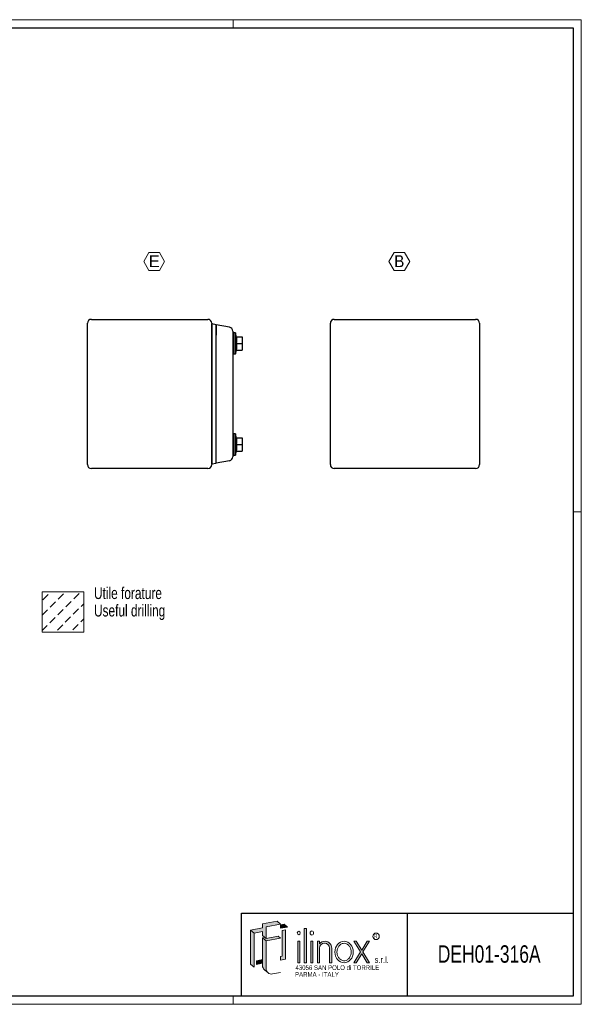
# Model space of a CAD drawing. Header units: millimetres. Extents: x 0 to 841, y 0 to 594.
# Tile 3 of 3: x 502 to 841, y 0 to 594. Entities that reach past the tile are written whole.
import ezdxf

# ---------------------------------------------------------------- set-up
doc = ezdxf.new("R2010")
doc.units = ezdxf.units.MM
doc.styles.add('SLDTEXTSTYLE0', font='TXT', dxfattribs={"width": 0.75})
doc.styles.add('SLDTEXTSTYLE1', font='TXT', dxfattribs={"width": 0.6328001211})
doc.styles.add('SLDTEXTSTYLE2', font='TXT', dxfattribs={"width": 0.8214676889})
doc.styles.add('SLDTEXTSTYLE3', font='TXT', dxfattribs={"width": 0.7720111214})
doc.styles.add('SLDTEXTSTYLE4', font='TXT', dxfattribs={"width": 0.7700328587})
doc.styles.add('SLDTEXTSTYLE6', font='TXT', dxfattribs={"width": 1.0343985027})
doc.styles.add('SLDTEXTSTYLE7', font='TXT', dxfattribs={"width": 0.9654385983})

# ---------------------------------------------------------------- blocks, each defined once
blk = doc.blocks.new('SW_NOTE_0')
at = {"color": 0, "linetype": 'Continuous', "lineweight": 18, "char_height": 7.14375, "attachment_point": 1, "style": 'SLDTEXTSTYLE0'}
for s, insert in [('Utile forature', (0, 9.208777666)), ('Useful drilling', (0, -1.3162226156))]:
    blk.add_mtext(s, dxfattribs=dict(at, insert=insert))
blk = doc.blocks.new('Blocco9')
at = {"linetype": 'Continuous'}
h = blk.add_hatch(dxfattribs=at)
h.set_pattern_fill('Leghe al nickel e nickel DIN 201', color=8, scale=1.4285714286, style=0, pattern_type=2)
h.set_pattern_definition([(45.00000209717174, (0, 0), (-4.535714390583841, 4.535714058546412), [4.535714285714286, -2.267857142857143])])
h.paths.add_polyline_path([(540.8547145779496, 224.3429567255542), (540.8547145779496, 248.8491863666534), (515.6979922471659, 248.8491863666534), (515.6979922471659, 224.3429567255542)], flags=0)
at = {"color": 7, "linetype": 'Continuous', "lineweight": 18}
for p, q in [((515.6979922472, 248.8491863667), (540.8547145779, 248.8491863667)), ((515.6979922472, 248.8491863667), (515.6979922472, 224.3429567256)), ((540.8547145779, 248.8491863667), (540.8547145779, 224.3429567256)), ((515.6979922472, 224.3429567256), (540.8547145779, 224.3429567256))]:
    blk.add_line(p, q, dxfattribs=at)
blk.add_blockref('SW_NOTE_0', (547.0257784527, 242.3453425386), dxfattribs=at)
blk = doc.blocks.new('SW_NOTE_0_3')
at = {"color": 0, "linetype": 'Continuous', "lineweight": 18}
for p, q in [((-2.8017422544, 5.4059261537), (0.3358493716, 10.8403942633)), ((0.3358493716, 10.8403942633), (6.6110326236, 10.8403942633)), ((6.6110326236, 10.8403942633), (9.7486242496, 5.4059261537)), ((0.3358493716, -0.028541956), (-2.8017422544, 5.4059261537)), ((9.7486242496, 5.4059261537), (6.6110326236, -0.028541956)), ((6.6110326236, -0.028541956), (0.3358493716, -0.028541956))]:
    blk.add_line(p, q, dxfattribs=at)
at = {"color": 0, "linetype": 'Continuous', "lineweight": 18, "insert": (3.5407945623, 9.208777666), "char_height": 7.14375, "attachment_point": 2, "style": 'SLDTEXTSTYLE6'}
blk.add_mtext('E', dxfattribs=at)
blk = doc.blocks.new('SW_NOTE_0_4')
at = {"color": 0, "linetype": 'Continuous', "lineweight": 0}
for p, q in [((-2.7783483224, 5.4059261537), (0.3592433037, 10.8403942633)), ((0.3592433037, 10.8403942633), (6.6344265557, 10.8403942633)), ((6.6344265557, 10.8403942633), (9.7720181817, 5.4059261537)), ((0.3592433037, -0.028541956), (-2.7783483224, 5.4059261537)), ((9.7720181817, 5.4059261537), (6.6344265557, -0.028541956)), ((6.6344265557, -0.028541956), (0.3592433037, -0.028541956))]:
    blk.add_line(p, q, dxfattribs=at)
at = {"color": 0, "linetype": 'Continuous', "lineweight": 0, "insert": (3.4484259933, 9.208777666), "char_height": 7.14375, "attachment_point": 2, "style": 'SLDTEXTSTYLE7'}
blk.add_mtext('B', dxfattribs=at)

msp = doc.modelspace()

# ---------------------------------------------------------------- hatches: boundary and pattern name
at = {"linetype": 'Continuous'}
for points in [[(643.5623881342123, 42.93049448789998), (648.6876798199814, 43.83422169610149), (648.6876798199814, 41.49485084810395), (650.0699781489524, 40.33496483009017), (650.8381542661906, 39.69038853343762), (650.8381542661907, 46.70850107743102), (659.5927103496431, 48.25216551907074), (657.4422359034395, 50.05662783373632), (648.6876798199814, 48.51296339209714), (648.6876798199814, 46.01787067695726), (641.4119136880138, 44.73495680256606)], [(659.5927103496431, 45.75707280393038), (663.8360969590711, 46.50529635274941), (661.685622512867, 48.30975866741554), (659.5927103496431, 47.9407217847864)], [(641.4119136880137, 24.14849334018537), (643.5623881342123, 22.34403102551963), (643.5623881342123, 42.93049448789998), (641.4119136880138, 44.73495680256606)], [(662.6467847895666, 27.09661558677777), (662.6467847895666, 44.83252775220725), (660.4963103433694, 44.47994683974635), (660.4963103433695, 28.9010779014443), (659.5927103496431, 28.77953397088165), (659.5927103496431, 26.595884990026)], [(673.9151311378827, 24.96253889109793), (675.1325188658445, 24.96253889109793), (675.1325188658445, 45.730596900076), (673.9151311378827, 45.730596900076)], [(650.8381542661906, 39.69038853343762), (650.0699781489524, 40.33496483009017), (648.6876798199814, 40.09122833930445), (650.8381542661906, 38.2867660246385), (659.5927103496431, 39.83043046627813), (658.2104120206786, 40.99031648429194)], [(669.9707618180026, 24.96253889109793), (671.1881495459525, 24.96253889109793), (671.1881495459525, 37.95874071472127), (669.9707618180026, 37.95874071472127)], [(677.8595004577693, 24.96253889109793), (679.07688818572, 24.96253889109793), (679.07688818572, 37.95874071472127), (677.8595004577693, 37.95874071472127)], [(707.7788398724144, 31.47582477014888), (703.7079360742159, 24.96253889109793), (705.1789397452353, 24.96253889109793), (708.5143417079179, 30.29905077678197), (711.8497436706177, 24.96253889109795), (713.320747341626, 24.96253889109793), (709.2498435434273, 31.47582477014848), (713.3017656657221, 37.95874071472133), (711.8307619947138, 37.95874071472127), (708.5143417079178, 32.6525987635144), (705.1979214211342, 37.95874071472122), (703.7269177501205, 37.95874071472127)], [(644.9660106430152, 24.01680319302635), (648.6876798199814, 24.67303388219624), (648.6876798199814, 26.85668286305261), (644.9660106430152, 26.20045217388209)]]:
    msp.add_hatch(color=7, dxfattribs=at).paths.add_polyline_path(points, flags=0)
h = msp.add_hatch(color=7, dxfattribs=at)
edge = h.paths.add_edge_path(flags=0)
edge.add_arc((654.1132734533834, 21.44942304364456), 3.275119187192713, 180, 229.9999999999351, ccw=False)
edge.add_line((650.8381542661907, 21.44942304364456), (650.8381542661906, 38.2867660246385))
edge.add_line((650.8381542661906, 38.2867660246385), (648.6876798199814, 40.09122833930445))
edge.add_line((648.6876798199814, 40.09122833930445), (648.6876798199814, 26.85668286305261))
edge.add_line((648.6876798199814, 26.85668286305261), (648.6876798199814, 24.67303388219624))
edge.add_line((648.6876798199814, 24.67303388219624), (648.6876798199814, 23.2538853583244))
edge.add_arc((651.9627990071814, 23.2538853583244), 3.275119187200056, 180, 230.0000000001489)
edge.add_line((649.8575929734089, 20.74499850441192), (652.0080674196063, 18.94053618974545))
h = msp.add_hatch(color=7, dxfattribs=at)
edge = h.paths.add_edge_path(flags=0)
edge.add_arc((686.412551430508, 33.95314528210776), 4.005804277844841, 356.7216528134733, 449.8209872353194)
edge.add_arc((686.4113903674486, 33.58153046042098), 4.377420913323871, 89.82098723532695, 140.7560060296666)
edge.add_line((683.0212575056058, 36.35079264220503), (683.0212575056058, 37.95874071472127))
edge.add_line((683.0212575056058, 37.95874071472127), (681.8038697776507, 37.95874071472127))
edge.add_line((681.8038697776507, 37.95874071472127), (681.8038697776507, 24.96253889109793))
edge.add_line((681.8038697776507, 24.96253889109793), (683.0212575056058, 24.96253889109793))
edge.add_line((683.0212575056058, 24.96253889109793), (683.0212575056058, 33.72407548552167))
edge.add_arc((686.1078350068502, 33.65397965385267), 3.087373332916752, 1.3009571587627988, 178.6990428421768, ccw=False)
edge.add_line((689.1944125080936, 33.72407548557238), (689.1944125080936, 24.96253889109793))
edge.add_line((689.1944125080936, 24.96253889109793), (690.4118002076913, 24.96253889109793))
edge.add_line((690.4118002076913, 24.96253889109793), (690.4118002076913, 33.72406640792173))

# ---------------------------------------------------------------- linework, layer by layer
at = {"color": 7, "linetype": 'Continuous', "lineweight": 18}
for p, q in [((841.0034791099, 593.9186188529), (0.0034791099, 593.9186188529)), ((631.0034791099, 588.9186188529), (631.0034791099, 593.9186188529)), ((841.0034791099, -0.0813811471), (841.0034791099, 593.9186188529)), ((841.0034791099, 296.9186188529), (836.0034791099, 296.9186188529)), ((636.0034791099, 54.9186188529), (636.0034791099, 4.9186188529)), ((657.4422359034, 50.0566278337), (648.68767982, 48.5129633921)), ((648.68767982, 48.5129633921), (648.68767982, 46.017870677)), ((650.8381542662, 46.7085010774), (659.5927103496, 48.2521655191)), ((659.5927103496, 48.2521655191), (657.4422359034, 50.0566278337)), ((661.6856225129, 48.3097586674), (659.5927103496, 47.9407217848)), ((659.5927103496, 47.9407217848), (659.5927103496, 45.7570728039)), ((663.8360969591, 46.5052963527), (661.6856225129, 48.3097586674)), ((648.68767982, 46.017870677), (641.411913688, 44.7349568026)), ((643.5623881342, 42.9304944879), (641.411913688, 44.7349568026)), ((641.411913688, 44.7349568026), (641.411913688, 24.1484933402)), ((643.5623881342, 42.9304944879), (648.68767982, 43.8342216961)), ((643.5623881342, 22.3440310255), (643.5623881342, 42.9304944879)), ((648.68767982, 43.8342216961), (648.68767982, 41.4948508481)), ((650.8381542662, 39.6903885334), (650.8381542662, 46.7085010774)), ((663.8360969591, 46.5052963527), (659.5927103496, 45.7570728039)), ((662.6467847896, 44.8325277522), (660.4963103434, 44.4799468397)), ((660.4963103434, 44.4799468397), (660.4963103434, 28.9010779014)), ((662.6467847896, 44.8325277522), (662.6467847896, 27.0966155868)), ((675.1325188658, 45.7305969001), (673.9151311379, 45.7305969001)), ((673.9151311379, 45.7305969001), (673.9151311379, 24.9625388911)), ((675.1325188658, 24.9625388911), (675.1325188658, 45.7305969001)), ((650.8381542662, 39.6903885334), (648.68767982, 41.4948508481)), ((650.069978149, 40.3349648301), (648.68767982, 40.0912283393)), ((650.8381542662, 38.2867660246), (648.68767982, 40.0912283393)), ((648.68767982, 23.2538853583), (648.68767982, 40.0912283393)), ((658.2104120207, 40.9903164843), (650.8381542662, 39.6903885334)), ((659.5927103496, 39.8304304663), (650.8381542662, 38.2867660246)), ((650.8381542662, 21.4494230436), (650.8381542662, 38.2867660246)), ((659.5927103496, 39.8304304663), (658.2104120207, 40.9903164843)), ((671.188149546, 37.9587407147), (669.970761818, 37.9587407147)), ((669.970761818, 24.9625388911), (669.970761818, 37.9587407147)), ((671.188149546, 24.9625388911), (671.188149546, 37.9587407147)), ((679.0768881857, 37.9587407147), (677.8595004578, 37.9587407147)), ((677.8595004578, 24.9625388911), (677.8595004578, 37.9587407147)), ((679.0768881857, 24.9625388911), (679.0768881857, 37.9587407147)), ((681.8038697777, 37.9587407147), (683.0212575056, 37.9587407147)), ((681.8038697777, 24.9625388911), (681.8038697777, 37.9587407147)), ((683.0212575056, 36.3507926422), (683.0212575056, 37.9587407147)), ((703.7269177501, 37.9587407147), (705.1979214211, 37.9587407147)), ((703.7269177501, 37.9587407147), (707.7788398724, 31.4758247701)), ((708.5143417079, 32.6525987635), (705.1979214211, 37.9587407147)), ((711.8307619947, 37.9587407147), (708.5143417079, 32.6525987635)), ((709.2498435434, 31.4758247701), (713.3017656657, 37.9587407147)), ((711.8307619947, 37.9587407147), (713.3017656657, 37.9587407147)), ((683.0212575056, 24.9625388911), (683.0212575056, 33.7240754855)), ((689.1944125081, 33.7240754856), (689.1944125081, 24.9625388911)), ((690.4118002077, 33.7240664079), (690.4118002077, 24.9625388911)), ((703.7079360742, 24.9625388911), (707.7788398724, 31.4758247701)), ((705.1789397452, 24.9625388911), (708.5143417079, 30.2990507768)), ((708.5143417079, 30.2990507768), (711.8497436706, 24.9625388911)), ((709.2498435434, 31.4758247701), (713.3207473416, 24.9625388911)), ((641.411913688, 24.1484933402), (643.5623881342, 22.3440310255)), ((644.966010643, 26.2004521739), (648.68767982, 26.8566828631)), ((644.966010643, 26.2004521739), (644.966010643, 24.016803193)), ((644.966010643, 24.016803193), (648.68767982, 24.6730338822)), ((659.5927103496, 28.7795339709), (660.4963103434, 28.9010779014)), ((659.5927103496, 28.7795339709), (659.5927103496, 26.59588499)), ((659.5927103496, 26.59588499), (662.6467847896, 27.0966155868)), ((669.970761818, 24.9625388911), (671.188149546, 24.9625388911)), ((673.9151311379, 24.9625388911), (675.1325188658, 24.9625388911)), ((677.8595004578, 24.9625388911), (679.0768881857, 24.9625388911)), ((681.8038697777, 24.9625388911), (683.0212575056, 24.9625388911)), ((689.1944125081, 24.9625388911), (690.4118002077, 24.9625388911)), ((703.7079360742, 24.9625388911), (705.1789397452, 24.9625388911)), ((711.8497436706, 24.9625388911), (713.3207473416, 24.9625388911)), ((649.8575929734, 20.7449985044), (652.0080674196, 18.9405361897)), ((659.5927103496, 19.0899524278), (654.6819919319, 18.2240602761)), ((836.0034791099, 4.9186188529), (5.0034791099, 4.9186188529)), ((631.0034791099, 4.9186188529), (631.0034791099, -0.0813811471)), ((836.0034791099, 4.9186188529), (636.0034791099, 4.9186188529)), ((0.0034791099, -0.0813811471), (841.0034791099, -0.0813811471))]:
    msp.add_line(p, q, dxfattribs=at)
at = {"color": 7, "linetype": 'Continuous', "lineweight": 25}
for p, q in [((5.0034791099, 588.9186188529), (836.0034791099, 588.9186188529)), ((836.0034791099, 588.9186188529), (836.0034791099, 4.9186188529)), ((543.0863400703, 325.5420273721), (543.0863400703, 410.7420273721)), ((545.4863400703, 413.1420273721), (615.6863400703, 413.1420273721)), ((618.0863400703, 410.7420273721), (618.0863400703, 325.5420273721)), ((620.7866261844, 409.8497897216), (618.0866261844, 410.4029021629)), ((618.0866261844, 403.5970273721), (618.0866261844, 410.4029021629)), ((689.6149074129, 325.5420273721), (689.6149074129, 410.7420273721)), ((692.0149074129, 413.1420273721), (777.2149074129, 413.1420273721)), ((779.6149074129, 410.7420273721), (779.6149074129, 325.5420273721)), ((620.7863400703, 409.8170273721), (620.7863400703, 403.5970273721)), ((628.8030956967, 408.4034570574), (620.7863400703, 409.8170273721)), ((620.7866261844, 403.5970273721), (620.7866261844, 409.8497897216)), ((631.3863400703, 405.0420273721), (630.7863400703, 405.0420273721)), ((631.3863400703, 405.0420273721), (631.3863400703, 392.2420273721)), ((632.3863400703, 404.9920273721), (631.3863400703, 404.9920273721)), ((632.9847272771, 402.6420273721), (632.3863400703, 405.0420273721)), ((632.3863400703, 405.0420273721), (632.3863400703, 392.2420273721)), ((618.0866261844, 403.6420273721), (618.0863400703, 403.6420273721)), ((618.0866261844, 332.6870273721), (618.0866261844, 403.5970273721)), ((620.7866261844, 332.6870273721), (620.7866261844, 403.5970273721)), ((630.7863400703, 402.1834570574), (630.7863400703, 334.1005976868)), ((632.830442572, 402.6420273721), (636.3863400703, 402.6420273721)), ((632.830442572, 398.6420273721), (636.3863400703, 398.6420273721)), ((636.3863400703, 402.6420273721), (636.3863400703, 398.6420273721)), ((636.3863400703, 398.6420273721), (636.3863400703, 394.6420273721)), ((630.7863400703, 392.2420273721), (631.3863400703, 392.2420273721)), ((631.3863400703, 392.2920273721), (632.3863400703, 392.2920273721)), ((632.3863400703, 392.2420273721), (632.9847272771, 394.6420273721)), ((632.830442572, 394.6420273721), (636.3863400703, 394.6420273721)), ((618.0866261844, 387.2521534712), (618.0863400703, 387.2521534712)), ((618.0866261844, 349.0319012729), (618.0863400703, 349.0319012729)), ((631.3863400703, 344.0420273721), (630.7863400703, 344.0420273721)), ((631.3863400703, 344.0420273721), (631.3863400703, 331.2420273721)), ((632.3863400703, 343.9920273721), (631.3863400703, 343.9920273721)), ((632.9847272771, 341.6420273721), (632.3863400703, 344.0420273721)), ((632.3863400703, 344.0420273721), (632.3863400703, 331.2420273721)), ((632.830442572, 341.6420273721), (636.3863400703, 341.6420273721)), ((636.3863400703, 341.6420273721), (636.3863400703, 337.6420273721)), ((618.0863400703, 332.6420273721), (618.0866261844, 332.6420273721)), ((618.0866261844, 325.8811525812), (618.0866261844, 332.6870273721)), ((620.7863400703, 326.4670273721), (620.7863400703, 332.6870273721)), ((620.7866261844, 326.4342650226), (620.7866261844, 332.6870273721)), ((632.3863400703, 331.2420273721), (632.9847272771, 333.6420273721)), ((632.830442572, 337.6420273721), (636.3863400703, 337.6420273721)), ((632.830442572, 333.6420273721), (636.3863400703, 333.6420273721)), ((636.3863400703, 337.6420273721), (636.3863400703, 333.6420273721)), ((628.8030956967, 327.8805976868), (620.7863400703, 326.4670273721)), ((630.7863400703, 331.2420273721), (631.3863400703, 331.2420273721)), ((631.3863400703, 331.2920273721), (632.3863400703, 331.2920273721)), ((615.6863400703, 323.1420273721), (545.4863400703, 323.1420273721)), ((618.0866261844, 325.8811525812), (620.7866261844, 326.4342650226)), ((777.2149074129, 323.1420273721), (692.0149074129, 323.1420273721)), ((636.0034791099, 4.9186188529), (636.0034791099, 54.9186188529)), ((636.0034791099, 54.9186188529), (836.0034791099, 54.9186188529)), ((736.0034791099, 54.9186188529), (736.0034791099, 4.9186188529)), ((836.0034791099, 4.9186188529), (5.0034791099, 4.9186188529)), ((836.0034791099, 4.9186188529), (636.0034791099, 4.9186188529))]:
    msp.add_line(p, q, dxfattribs=at)
at = {"color": 7, "linetype": 'Continuous', "lineweight": 18}
msp.add_circle((717.1759450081, 40.925645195), 1.986733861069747, dxfattribs=at)
at = {"color": 7, "linetype": 'Continuous', "lineweight": 25}
for centre, radius, start, end in [((545.4863400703, 410.7420273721), 2.400000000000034, 90, 180), ((615.6863400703, 410.7420273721), 2.400000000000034, 0, 90), ((692.0149074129, 410.7420273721), 2.400000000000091, 90, 180), ((777.2149074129, 410.7420273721), 2.400000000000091, 0, 90), ((628.3863400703, 406.0399184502), 2.400000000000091, 0, 80), ((628.3863400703, 330.244136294), 2.400000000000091, 280, 0), ((545.4863400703, 325.5420273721), 2.399999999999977, 180, 270), ((615.6863400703, 325.5420273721), 2.399999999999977, 270, 0), ((692.0149074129, 325.5420273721), 2.400000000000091, 180, 270), ((777.2149074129, 325.5420273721), 2.400000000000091, 270, 0)]:
    msp.add_arc(centre, radius, start, end, dxfattribs=at)
at = {"color": 7, "linetype": 'Continuous', "lineweight": 18}
for centre, radius, start, end in [((686.4113903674, 33.5815304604), 4.377420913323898, 89.8209872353, 140.7560060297), ((686.1078350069, 33.6539796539), 3.087373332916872, 1.3009571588, 178.6990428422), ((686.4125514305, 33.9531452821), 4.005804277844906, 356.7216528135, 89.8209872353), ((651.9627990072, 23.2538853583), 3.275119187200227, 180, 230.0000000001), ((654.1132734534, 21.4494230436), 3.275119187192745, 180, 279.9999999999)]:
    msp.add_arc(centre, radius, start, end, dxfattribs=at)
for centre, major_axis, ratio in [((670.579455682, 42.9454298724), (0, 1.109731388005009), 0.8176290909), ((678.4681943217, 42.9454298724), (0, 1.233034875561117), 0.8176290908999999), ((697.9054482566, 31.4606398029), (0, 6.498100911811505), 0.8532216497)]:
    msp.add_ellipse(centre, major_axis=major_axis, ratio=ratio, dxfattribs=at)
at = {"color": 7, "linetype": 'Continuous', "lineweight": 25}
for points in [[(630.7863400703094, 406.0399184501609), (630.7863400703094, 406.0399184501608), (630.7863400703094, 406.0145574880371), (630.7863400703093, 405.9138000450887), (630.7863400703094, 405.8391455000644), (630.7863400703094, 405.6454075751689), (630.7863400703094, 405.5252057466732), (630.7863400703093, 405.2426054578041), (630.7863400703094, 405.0829304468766), (630.7863400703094, 404.7275627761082), (630.7863400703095, 404.5295131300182), (630.7863400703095, 404.1112153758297), (630.7863400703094, 403.8902071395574), (630.7863400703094, 403.4244422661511), (630.7863400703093, 403.1800059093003), (630.7863400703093, 402.68804991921), (630.7863400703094, 402.4379289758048), (630.7863400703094, 402.1834570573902)], [(630.7863400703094, 334.1005976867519), (630.7863400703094, 333.8461257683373), (630.7863400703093, 333.5960048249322), (630.7863400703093, 333.1040488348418), (630.7863400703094, 332.8596124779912), (630.7863400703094, 332.3938476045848), (630.7863400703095, 332.1728393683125), (630.7863400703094, 331.754541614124), (630.7863400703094, 331.556491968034), (630.7863400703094, 331.2011242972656), (630.7863400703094, 331.0414492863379), (630.7863400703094, 330.7588489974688), (630.7863400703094, 330.6386471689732), (630.7863400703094, 330.4449092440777), (630.7863400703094, 330.3702546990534), (630.7863400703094, 330.269497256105), (630.7863400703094, 330.2441362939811), (630.7863400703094, 330.2441362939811)]]:
    msp.add_open_spline(points, degree=3, knots=[0, 0, 0, 0, 0.125, 0.125, 0.25, 0.25, 0.375, 0.375, 0.5, 0.5, 0.625, 0.625, 0.75, 0.75, 0.875, 0.875, 1, 1, 1, 1], dxfattribs=at)
for points in [[(632.8304425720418, 402.642027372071), (632.9264089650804, 401.9753607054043), (633.0430455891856, 400.642027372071), (632.9264089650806, 399.3086940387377), (632.8304425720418, 398.642027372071)], [(632.8304425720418, 398.642027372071), (632.9264089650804, 397.9753607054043), (633.0430455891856, 396.642027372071), (632.9264089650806, 395.3086940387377), (632.8304425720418, 394.642027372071)], [(632.8304425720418, 341.642027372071), (632.9264089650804, 340.9753607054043), (633.0430455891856, 339.642027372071), (632.9264089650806, 338.3086940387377), (632.8304425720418, 337.642027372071)], [(632.8304425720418, 337.642027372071), (632.9264089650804, 336.9753607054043), (633.0430455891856, 335.642027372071), (632.9264089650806, 334.3086940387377), (632.8304425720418, 333.642027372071)]]:
    msp.add_open_spline(points, degree=3, dxfattribs=at)
at = {"color": 7, "linetype": 'Continuous', "lineweight": 0}
for points, knots in [([(697.9054482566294, 36.71134071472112), (697.5165374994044, 36.71134071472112), (697.1274217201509, 36.64622045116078), (696.2555280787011, 36.34594498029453), (695.7794169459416, 36.06418698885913), (694.9273258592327, 35.29277647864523), (694.5525635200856, 34.80285215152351), (693.9741960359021, 33.67504274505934), (693.7713309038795, 33.03786908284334), (693.5781142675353, 31.71293355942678), (693.5879379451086, 31.02601168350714), (693.8185006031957, 29.71066903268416), (694.0390261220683, 29.0830880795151), (694.6473256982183, 27.98180101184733), (695.0342956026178, 27.50876645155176), (695.904003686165, 26.77432485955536), (696.3855503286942, 26.51250535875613), (697.3775501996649, 26.21258249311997), (697.8884643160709, 26.17319874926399), (698.3923604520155, 26.24407751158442)], [0, 0, 0, 0, 0.2858004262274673, 0.2858004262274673, 0.65770496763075, 0.65770496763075, 1.029609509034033, 1.029609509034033, 1.401514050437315, 1.401514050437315, 1.773418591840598, 1.773418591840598, 2.145323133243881, 2.145323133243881, 2.517227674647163, 2.517227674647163, 2.889132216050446, 2.889132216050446, 3.261036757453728, 3.261036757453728, 3.261036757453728, 3.261036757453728]), ([(698.3923604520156, 26.24407751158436), (698.9093532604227, 26.31679847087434), (699.4202556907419, 26.50645209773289), (700.36913885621, 27.11547107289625), (700.8060968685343, 27.53588705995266), (701.5272311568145, 28.56368245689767), (701.8102508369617, 29.17053129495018), (702.1635760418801, 30.47840188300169), (702.233486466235, 31.17847741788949), (702.1452384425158, 32.55623076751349), (701.9871654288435, 33.23295482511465), (701.4759306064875, 34.45303970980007), (701.1234333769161, 34.99551339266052), (700.2942693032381, 35.86997781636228), (699.818975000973, 36.20194556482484), (698.8616779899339, 36.61296792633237), (698.3832907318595, 36.7113407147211), (697.9054482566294, 36.71134071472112)], [3.261036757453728, 3.261036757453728, 3.261036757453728, 3.261036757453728, 3.642607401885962, 3.642607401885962, 4.024178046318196, 4.024178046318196, 4.405748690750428, 4.405748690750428, 4.787319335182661, 4.787319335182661, 5.168889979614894, 5.168889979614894, 5.550460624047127, 5.550460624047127, 5.93203126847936, 5.93203126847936, 6.283185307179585, 6.283185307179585, 6.283185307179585, 6.283185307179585])]:
    msp.add_open_spline(points, degree=3, knots=knots, dxfattribs=at)

# ---------------------------------------------------------------- block references
at = {"color": 7, "linetype": 'Continuous', "lineweight": 18}
msp.add_blockref('SW_NOTE_0_3', (579.8412286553, 442.5628084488), dxfattribs=at)
at = {"color": 7, "linetype": 'Continuous', "lineweight": 0}
msp.add_blockref('SW_NOTE_0_4', (727.7461661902, 442.5628084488), dxfattribs=at)
at = {"color": 7, "linetype": 'Continuous'}
msp.add_blockref('Blocco9', (0, 0), dxfattribs=at)

# ---------------------------------------------------------------- texts
at = {"color": 7, "linetype": 'Continuous', "lineweight": 18}
for s, insert, char_height, attachment_point, style in [('R', (715.9212389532, 42.39308788), 2.6345355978, 1, 'SLDTEXTSTYLE1'), ('DEH01-316A', (785.4323761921, 35.5247841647), 10.5, 2, 'SLDTEXTSTYLE0'), ('s.r.l.', (716.3443093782, 28.7143891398), 3.78, 1, 'SLDTEXTSTYLE2'), ('43056 SAN POLO di TORRILE', (668.5766296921, 23.4490284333), 2.835, 1, 'SLDTEXTSTYLE4'), ('PARMA - ITALY', (668.3214796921, 19.3642191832), 2.835, 1, 'SLDTEXTSTYLE3')]:
    msp.add_mtext(s, dxfattribs=dict(at, insert=insert, char_height=char_height, attachment_point=attachment_point, style=style))

doc.saveas('drawing.dxf')
